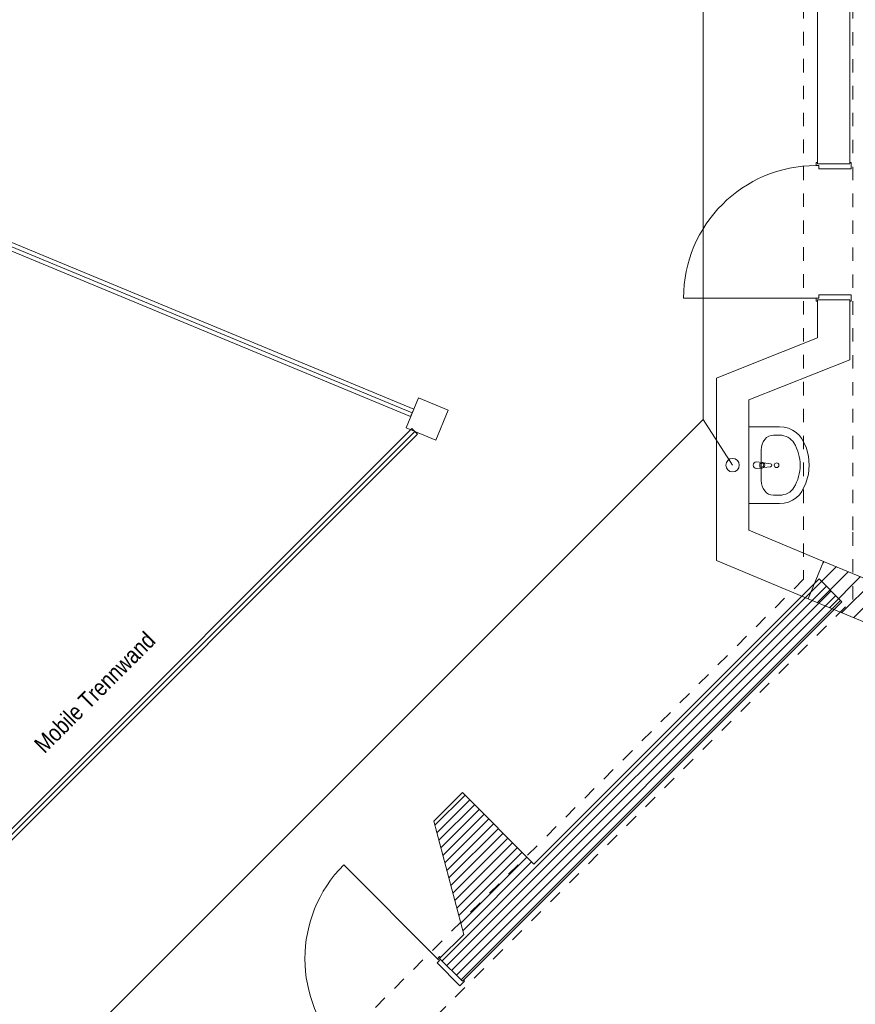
# Model space of a CAD drawing. Header units: metres. Extents: x -89 to 754, y -195 to 69.
# Tile 251 of 256: x 39.91 to 46.11, y 20.45 to 27.76. Entities that reach past the tile are written whole.
import ezdxf

# ---------------------------------------------------------------- set-up
doc = ezdxf.new("R2010")
doc.units = ezdxf.units.M
doc.header["$MEASUREMENT"] = 0
doc.linetypes.add('Untersicht', pattern=[0.1, 0.075, -0.025])
for name, color, linetype in [('10 mobile Trennwand', 7, 'Continuous'), ('10 Stütze Holz', 7, 'Continuous'), ('10 Wand außen', 7, 'Continuous'), ('50 Sanitäreinrichtung', 7, 'Continuous'), ('70 Entwässerung_Schmutzwasser', 7, 'Continuous'), ('@RL_500 Einrichtung', 7, 'Continuous')]:
    doc.layers.add(name, color=color, linetype=linetype)
doc.styles.add('ERSTELLTER_STIL_3', font='ARIALN.TTF')
doc.linetypes.add('Schmutzwasserleitung', pattern='A,0,[3,995_ARC_230 ERW_GR_EG_2607291.Shx,S=0.00784,R=0,X=0,Y=0],-0.987778,0', length=0.987778)
pattern_1 = [(45, (0, 0), (-0.03535534, 0.03535534), [])]

# ---------------------------------------------------------------- blocks, each defined once
blk = doc.blocks.new('Blockrahmentür 1-Fl 27')
at = {"layer": '10 Wand außen', "color": 7, "linetype": 'Continuous', "lineweight": 13}
for p, q in [((0.4925, 0.01), (0.4925, 0.995)), ((-0.4925, 0.01), (-0.515, 0.01)), ((-0.515, 0.01), (-0.515, 0)), ((-0.515, 0), (-0.505, 0)), ((-0.505, 0), (-0.505, -0.24)), ((-0.4925, -0.01), (-0.4925, 0.01)), ((0.4925, -0.01), (0.4925, 0.01)), ((0.4925, 0.01), (0.515, 0.01)), ((0.515, 0), (0.505, 0)), ((0.505, 0), (0.505, -0.24)), ((0.515, 0.01), (0.515, 0)), ((-0.4675, -0.01), (-0.4925, -0.01)), ((-0.4675, -0.25), (-0.4675, -0.01)), ((0.4675, -0.25), (0.4675, -0.01)), ((0.4675, -0.01), (0.4925, -0.01)), ((-0.505, -0.24), (-0.515, -0.24)), ((-0.515, -0.24), (-0.515, -0.25)), ((-0.515, -0.25), (-0.4675, -0.25)), ((0.515, -0.25), (0.4675, -0.25)), ((0.505, -0.24), (0.515, -0.24)), ((0.515, -0.24), (0.515, -0.25))]:
    blk.add_line(p, q, dxfattribs=at)
at = {"layer": '10 Wand außen', "color": 7, "linetype": 'Continuous', "lineweight": 9}
for p, q in [((-0.505, 0), (-0.505, -0.24)), ((-0.505, 0), (-0.505, -0.24)), ((0.505, 0), (0.505, -0.24)), ((0.505, 0), (0.505, -0.24))]:
    blk.add_line(p, q, dxfattribs=at)
blk.add_arc((0.4925, 0.01), 0.985, 90, 180, dxfattribs=at)
blk = doc.blocks.new('Waschbecken 01 27_2')
at = {"layer": '50 Sanitäreinrichtung', "color": 7, "linetype": 'Continuous', "lineweight": 9}
for p, q in [((0.1129, -0.0923), (-0.1129, -0.0923)), ((-0.0136, -0.0971), (-0.0136, -0.0822)), ((-0.0136, -0.0822), (0.0136, -0.0822)), ((0.0136, -0.0822), (0.0136, -0.0971)), ((-0.223, -0.1833), (-0.223, -0.2291)), ((0.223, -0.1833), (0.223, -0.2291))]:
    blk.add_line(p, q, dxfattribs=at)
at = {"layer": '50 Sanitäreinrichtung', "color": 7, "linetype": 'Continuous', "lineweight": 9, "flags": 128}
blk.add_lwpolyline([(-0.285, 0), (-0.285, -0.2291), (-0.2822, -0.2628), (-0.2741, -0.2955), (-0.2608, -0.326), (-0.2427, -0.3534), (-0.2205, -0.3769), (-0.1949, -0.3956), (-0.133, -0.4255), (-0.0674, -0.4438), (0, -0.45), (0.0674, -0.4438), (0.133, -0.4255), (0.1949, -0.3956), (0.2205, -0.3769), (0.2427, -0.3534), (0.2608, -0.326), (0.2741, -0.2955), (0.2822, -0.2628), (0.285, -0.2291), (0.285, 0)], close=True, dxfattribs=at)
blk.add_lwpolyline([(-0.025, -0.0573), (-0.021, -0.0993, 0.12102), (-0.0177, -0.1088), (-0.0111, -0.1617, 0.882566), (0.0111, -0.1617), (0.0177, -0.1088, 0.12102), (0.021, -0.0993), (0.025, -0.0573, 1)], format="xyb", close=True, dxfattribs=at)
at = {"layer": '50 Sanitäreinrichtung', "color": 7, "linetype": 'Continuous', "lineweight": 9}
blk.add_circle((0, -0.2071), 0.0175, dxfattribs=at)
for centre, radius, start, end in [((0, -0.0974), 0.0211, 212.77103, 327.22897), ((0, -0.0971), 0.0136, 180, 0)]:
    blk.add_arc(centre, radius, start, end, dxfattribs=at)
for centre, major_axis, ratio, start_param, end_param in [((-0.1128, -0.1833), (0.1103, 0), 0.82489, 1.570796, 3.141593), ((0.1128, -0.1833), (0.1103, 0), 0.82489, 0, 1.570796), ((-0.1129, -0.2291), (0, 0.1212), 0.908696, 1.570796, 2.644618), ((0.1129, -0.2291), (0, 0.1212), 0.908696, 3.638567, 4.712389), ((0, 0), (0, 0.3818), 0.908696, 2.644618, 3.638567)]:
    blk.add_ellipse(centre, major_axis=major_axis, ratio=ratio, start_param=start_param, end_param=end_param, dxfattribs=at)
blk = doc.blocks.new('Mobiltrennwand 27')
at = {"layer": '10 mobile Trennwand', "color": 7, "linetype": 'Continuous', "lineweight": 9}
for p, q in [((6.6537, 0.03), (0, 0.03)), ((0, 0.03), (0, -0.03)), ((0, 0), (6.6537, 0)), ((6.6537, -0.03), (6.6537, 0.03)), ((0, -0.03), (6.6537, -0.03))]:
    blk.add_line(p, q, dxfattribs=at)
at = {"layer": '10 mobile Trennwand', "color": 7, "linetype": 'Continuous', "lineweight": 9, "flags": 128}
for points in [[(0.08, -0.5545), (0.08, 0.5545), (0, 0.5545), (0, -0.5545)], [(0.19, -0.5545), (0.19, 0.5545), (0.11, 0.5545), (0.11, -0.5545)], [(0.3, -0.5545), (0.3, 0.5545), (0.22, 0.5545), (0.22, -0.5545)], [(0.41, -0.5545), (0.41, 0.5545), (0.33, 0.5545), (0.33, -0.5545)], [(0.52, -0.5545), (0.52, 0.5545), (0.44, 0.5545), (0.44, -0.5545)], [(0.63, -0.5545), (0.63, 0.5545), (0.55, 0.5545), (0.55, -0.5545)]]:
    blk.add_lwpolyline(points, close=True, dxfattribs=at)
blk = doc.blocks.new('Mobiltrennwand 27_2')
at = {"layer": '10 mobile Trennwand', "color": 7, "linetype": 'Continuous', "lineweight": 9}
for p, q in [((5.3896, 0.03), (0, 0.03)), ((0, 0.03), (0, -0.03)), ((0, 0), (5.3896, 0)), ((5.3896, -0.03), (5.3896, 0.03)), ((0, -0.03), (5.3896, -0.03))]:
    blk.add_line(p, q, dxfattribs=at)
at = {"layer": '10 mobile Trennwand', "color": 7, "linetype": 'Continuous', "lineweight": 9, "flags": 128}
for points in [[(0.08, -0.4491), (0.08, 0.4491), (0, 0.4491), (0, -0.4491)], [(0.19, -0.4491), (0.19, 0.4491), (0.11, 0.4491), (0.11, -0.4491)], [(0.3, -0.4491), (0.3, 0.4491), (0.22, 0.4491), (0.22, -0.4491)], [(0.41, -0.4491), (0.41, 0.4491), (0.33, 0.4491), (0.33, -0.4491)], [(0.52, -0.4491), (0.52, 0.4491), (0.44, 0.4491), (0.44, -0.4491)], [(0.63, -0.4491), (0.63, 0.4491), (0.55, 0.4491), (0.55, -0.4491)]]:
    blk.add_lwpolyline(points, close=True, dxfattribs=at)

msp = doc.modelspace()

# ---------------------------------------------------------------- hatches: boundary and pattern name
at = {"layer": '10 Wand außen', "linetype": 'Continuous', "lineweight": 18, "true_color": 0x1f1f1f}
h = msp.add_hatch(dxfattribs=at)
h.set_pattern_fill('Mauerziegel_0001', color=250, style=0, pattern_type=2)
h.set_pattern_definition([(45, (0, 0), (-0.06363961, 0.06363961), [])])
h.paths.add_polyline_path([(45.765, 23.4622), (53.6262, 20.206), (53.741, 20.4832), (45.8798, 23.7394)])
h = msp.add_hatch(dxfattribs=at)
h.set_pattern_fill('Hochlochziegel_0001', color=250, style=0, pattern_type=2)
h.set_pattern_definition(pattern_1)
h.paths.add_polyline_path([(43.0266, 20.7892), (43.1963, 20.6195), (46.0161, 23.4392), (45.8464, 23.6089)])
h = msp.add_hatch(dxfattribs=at)
h.set_pattern_fill('Hochlochziegel_0001', color=250, style=0, pattern_type=2)
h.set_pattern_definition(pattern_1)
h.paths.add_polyline_path([(42.9843, 21.8088), (43.2055, 20.9681), (43.7274, 21.49), (43.1965, 22.0209)])

# ---------------------------------------------------------------- linework, layer by layer
at = {"layer": '10 Stütze Holz', "color": 7, "linetype": 'Continuous', "lineweight": 13, "flags": 128}
msp.add_lwpolyline([(42.9985, 24.6406), (43.0904, 24.8623), (42.8686, 24.9542), (42.7768, 24.7324)], close=True, dxfattribs=at)
at = {"layer": '10 Wand außen', "color": 7, "linetype": 'Continuous', "lineweight": 9}
for p, q in [((45.8336, 26.6931), (46.0736, 26.6931)), ((45.8336, 25.6831), (46.0736, 25.6831)), ((43.0266, 20.7892), (43.1963, 20.6195))]:
    msp.add_line(p, q, dxfattribs=at)
at = {"layer": '10 Wand außen', "color": 7, "linetype": 'Untersicht', "lineweight": 13, "flags": 128}
for points in [[(46.0962, 23.9719), (46.0962, 37.2241)], [(45.7312, 37.0729), (45.7312, 23.6069)], [(46.0962, 23.4557), (46.0962, 23.9719)], [(45.7312, 23.6069), (36.241, 14.1167)], [(41.304, 18.6636), (46.0962, 23.4557)]]:
    msp.add_lwpolyline(points, dxfattribs=at)
at = {"layer": '10 Wand außen', "color": 7, "linetype": 'Continuous', "lineweight": 9, "flags": 128}
for points in [[(45.8336, 34.2677), (45.8336, 26.6931)], [(46.0736, 26.6931), (46.0736, 34.2677)], [(45.8336, 25.6831), (45.8336, 25.4006)], [(46.0736, 25.4964), (46.0736, 25.6831)], [(46.0736, 25.238), (46.0736, 25.4964)], [(45.8336, 25.4006), (45.3236, 25.1969)], [(45.0836, 25.1011), (45.3236, 25.1969)], [(45.3235, 24.9384), (46.0736, 25.238)], [(45.0836, 25.1011), (45.083, 24.0694)], [(45.3229, 23.9701), (45.3235, 24.9384)], [(45.0828, 23.7448), (45.083, 24.0694)], [(45.8798, 23.7394), (45.3229, 23.9701)], [(45.0828, 23.7448), (45.765, 23.4622)], [(45.765, 23.4622), (45.8798, 23.7394)], [(45.8798, 23.7394), (45.765, 23.4622)], [(53.741, 20.4832), (45.8798, 23.7394)], [(45.8464, 23.6089), (43.7274, 21.49)], [(46.0161, 23.4392), (45.8464, 23.6089)], [(43.1963, 20.6195), (46.0161, 23.4392)], [(45.765, 23.4622), (53.6262, 20.206)], [(43.1965, 22.0209), (42.9843, 21.8088)], [(43.7274, 21.49), (43.1965, 22.0209)], [(42.9843, 21.8088), (43.2055, 20.9681)], [(43.2055, 20.9681), (43.0266, 20.7892)]]:
    msp.add_lwpolyline(points, dxfattribs=at)
at = {"layer": '70 Entwässerung_Schmutzwasser', "color": 34, "linetype": 'Schmutzwasserleitung', "lineweight": 18, "true_color": 0xa85100}
for p, q in [((44.9836, 29.7412), (44.9836, 24.7939)), ((44.9836, 24.7939), (35.5016, 15.3119)), ((44.9836, 24.7939), (45.2032, 24.4543))]:
    msp.add_line(p, q, dxfattribs=at)
msp.add_circle((45.2032, 24.4543), 0.05, dxfattribs=at)

# ---------------------------------------------------------------- block references
at = {"layer": '10 mobile Trennwand', "color": 7, "linetype": 'Continuous', "lineweight": 9}
for name, p, rotation in [('Mobiltrennwand 27', (36.6755, 27.3896), 337.4999999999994), ('Mobiltrennwand 27_2', (39.0307, 20.8945), 45.0000000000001)]:
    msp.add_blockref(name, p, dxfattribs=dict(at, rotation=rotation))
at = {"layer": '10 Wand außen', "color": 7, "linetype": 'Continuous', "lineweight": 13, "xscale": -1, "rotation": 90}
msp.add_blockref('Blockrahmentür 1-Fl 27', (45.8336, 26.1881), dxfattribs=at)
at = {"layer": '10 Wand außen', "color": 7, "linetype": 'Continuous', "lineweight": 13, "rotation": 45.00000000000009}
msp.add_blockref('Blockrahmentür 1-Fl 27', (42.6695, 20.4321), dxfattribs=at)
at = {"layer": '50 Sanitäreinrichtung', "color": 7, "linetype": 'Continuous', "lineweight": 13, "xscale": -1, "rotation": 89.9663822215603}
msp.add_blockref('Waschbecken 01 27_2', (45.3232, 24.4542), dxfattribs=at)

# ---------------------------------------------------------------- texts
at = {"layer": '@RL_500 Einrichtung', "color": 7, "linetype": 'Continuous', "lineweight": 9, "insert": (40.0034, 22.3942), "char_height": 0.125, "attachment_point": 1, "rotation": 45, "style": 'ERSTELLTER_STIL_3'}
msp.add_mtext('\\A1;{\\pql;\\fArial Narrow|b0|i0|c0|p0;\\W1.000000;Mobile Trennwand}', dxfattribs=at)

doc.saveas('drawing.dxf')
